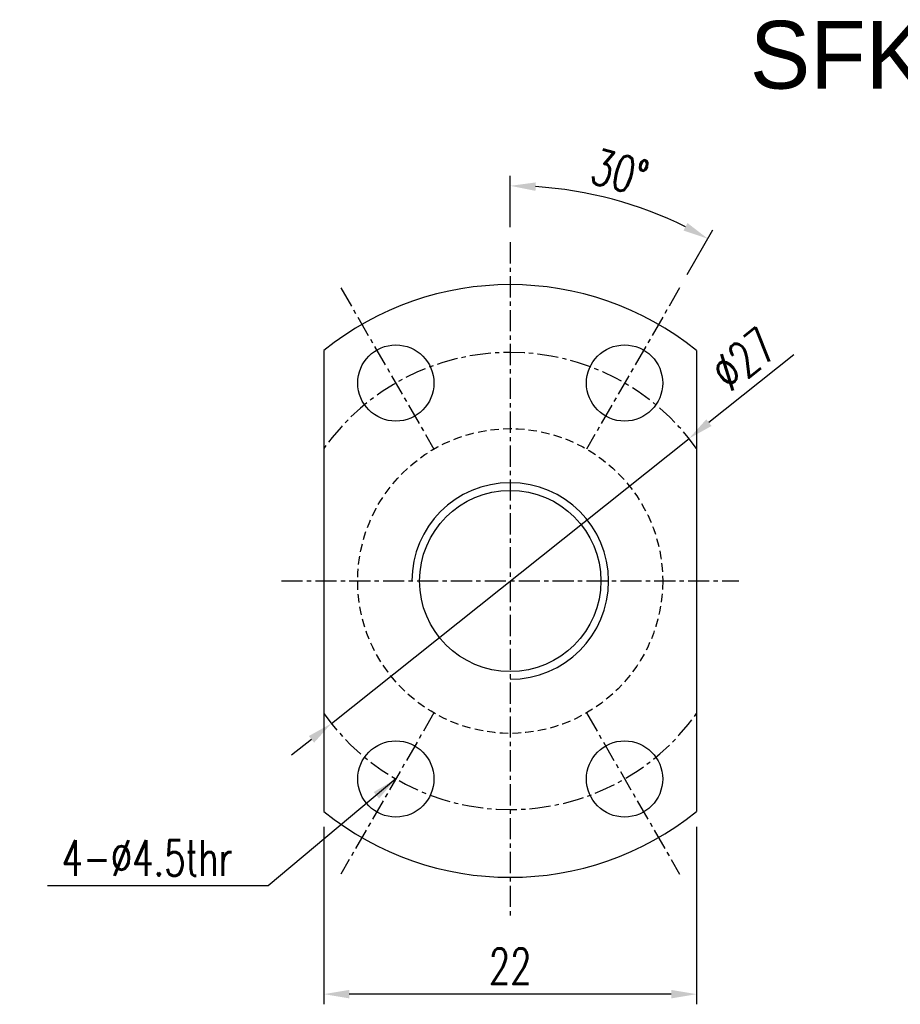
# Model space of a CAD drawing. Extents: x 55 to 159, y 66 to 127.
# Tile 1 of 51: x 55 to 107, y 69 to 127. Entities that reach past the tile are written whole.
import ezdxf

# ---------------------------------------------------------------- set-up
doc = ezdxf.new("R2010")
doc.units = 0
doc.header["$MEASUREMENT"] = 0
doc.header["$PDMODE"] = 1
for name, pattern in [('CENTER', [2, 1.25, -0.25, 0.25, -0.25]), ('DASHED', [0.75, 0.5, -0.25]), ('PH-20', [23.2, 20, -1, 0.1, -1, 0.1, -1])]:
    doc.linetypes.add(name, pattern=pattern)
doc.layers.get('DEFPOINTS').update_dxf_attribs({"linetype": 'PH-20'})
doc.layers.add('DIM', color=4, linetype='CONTINUOUS')
doc.layers.add('MAIN', color=7, linetype='CONTINUOUS')
doc.styles.add('DIM-7', font='SIMPLEX.shx', dxfattribs={"width": 0.7, "bigfont": 'chineset.shx'})
doc.dimstyles.new('CNS', dxfattribs={"dimtxt": 3.5, "dimasz": 2.5, "dimexe": 1, "dimexo": 1.5, "dimgap": 0.09, "dimtad": 0, "dimdsep": 46, "dimtxsty": 'DIM-7', "dimcen": 0.09, "dimclrd": 1, "dimclre": 1, "dimclrt": 4, "dimadec": 0, "dimazin": 0, "dimtfac": 1, "dimtix": 1, "dimtmove": 2, "dimatfit": 3, "dimfxl": 1, "dimtvp": 0.971429, "dimtolj": 1, "dimarcsym": 0})

# ---------------------------------------------------------------- blocks, each defined once
blk = doc.blocks.new('*D7')
at = {"layer": 'DEFPOINTS', "color": 0, "transparency": 16777216}
for p in [(73.05, 80.223), (95.05, 80.223), (73.05, 69.435)]:
    blk.add_point(p, dxfattribs=at)
at = {"layer": 'DIM', "color": 7, "lineweight": -2, "transparency": 16777216}
for p, q in [((73.05, 79.323), (73.05, 68.835)), ((95.05, 79.323), (95.05, 68.835)), ((93.55, 69.435), (74.55, 69.435))]:
    blk.add_line(p, q, dxfattribs=at)
at = {"layer": 'DIM', "color": 7, "transparency": 16777216}
for points in [[(74.55, 69.685), (74.55, 69.185), (73.05, 69.435)], [(93.55, 69.685), (93.55, 69.185), (95.05, 69.435)]]:
    blk.add_solid(points, dxfattribs=at)
at = {"layer": 'DIM', "color": 7, "transparency": 16777216, "insert": (84.05, 71.085), "char_height": 2.1, "attachment_point": 5, "style": 'DIM-7'}
blk.add_mtext('\\A1;22', dxfattribs=at)
blk = doc.blocks.new('*D6')
at = {"layer": 'DEFPOINTS', "color": 0, "transparency": 16777216}
for p in [(94.605, 102.25), (73.494, 85.418)]:
    blk.add_point(p, dxfattribs=at)
at = {"layer": 'DIM', "color": 7, "lineweight": -2, "transparency": 16777216}
for p, q in [((100.79, 107.181), (95.778, 103.185)), ((73.494, 85.418), (94.605, 102.25)), ((72.321, 84.483), (71.148, 83.547))]:
    blk.add_line(p, q, dxfattribs=at)
at = {"layer": 'DIM', "color": 7, "transparency": 16777216}
for points in [[(95.622, 103.381), (95.934, 102.99), (94.605, 102.25)], [(72.165, 84.678), (72.477, 84.287), (73.494, 85.418)]]:
    blk.add_solid(points, dxfattribs=at)
at = {"layer": 'DIM', "color": 7, "transparency": 16777216, "insert": (97.842, 106.941), "char_height": 2.1, "attachment_point": 5, "rotation": 38.56643, "style": 'DIM-7'}
blk.add_mtext('\\A1;∅27', dxfattribs=at)
blk = doc.blocks.new('*D5')
at = {"layer": 'DEFPOINTS', "color": 0, "transparency": 16777216}
for p in [(92.031, 115.762), (84.05, 113.834), (94.05, 111.154), (88.55, 101.628), (84.05, 73.834)]:
    blk.add_point(p, dxfattribs=at)
at = {"layer": 'DIM', "color": 7, "lineweight": -2, "transparency": 16777216}
for p, q in [((84.05, 114.734), (84.05, 117.769)), ((94.5, 111.934), (96.017, 114.563))]:
    blk.add_line(p, q, dxfattribs=at)
blk.add_arc((84.05, 93.834), 23.335, 63.6836, 86.3164, dxfattribs=at)
at = {"layer": 'DIM', "color": 7, "transparency": 16777216}
for points in [[(85.541, 116.871), (85.557, 117.371), (84.05, 117.169)], [(94.513, 114.971), (94.277, 114.53), (95.717, 114.043)]]:
    blk.add_solid(points, dxfattribs=at)
at = {"layer": 'DIM', "color": 7, "transparency": 16777216, "insert": (90.516, 117.968), "char_height": 2.1, "attachment_point": 5, "rotation": 345, "style": 'DIM-7'}
blk.add_mtext('\\A1;30°', dxfattribs=at)

msp = doc.modelspace()

# ---------------------------------------------------------------- linework, layer by layer
at = {"layer": 'DIM', "color": 7}
msp.add_arc((84.05, 93.834), 5.805, 270, 180, dxfattribs=at)
at = {"layer": 'MAIN', "color": 7, "linetype": 'CENTER'}
for p, q in [((84.05, 113.834), (84.05, 73.834)), ((74.05, 111.154), (79.55, 101.628)), ((94.05, 111.154), (88.55, 101.628)), ((70.55, 93.834), (97.55, 93.834)), ((79.55, 86.04), (74.05, 76.513)), ((88.55, 86.04), (94.05, 76.513))]:
    msp.add_line(p, q, dxfattribs=at)
at = {"layer": 'MAIN', "color": 7, "linetype": 'Continuous'}
for p, q in [((73.05, 107.444), (73.05, 80.223)), ((95.05, 107.444), (95.05, 80.223))]:
    msp.add_line(p, q, dxfattribs=at)
for centre, radius in [((77.3, 105.525), 2.25), ((90.8, 105.525), 2.25), ((84.05, 93.834), 5.35), ((77.3, 82.142), 2.25), ((90.8, 82.142), 2.25)]:
    msp.add_circle(centre, radius, dxfattribs=at)
at = {"layer": 'MAIN', "color": 7, "linetype": 'DASHED'}
msp.add_circle((84.05, 93.834), 9, dxfattribs=at)
at = {"layer": 'MAIN', "color": 7, "linetype": 'Continuous'}
for start, end in [(51.0552, 128.9448), (231.0552, 308.9448)]:
    msp.add_arc((84.05, 93.834), 17.5, start, end, dxfattribs=at)
at = {"layer": 'MAIN', "color": 7, "linetype": 'CENTER'}
for start, end in [(35.43094, 144.56906), (215.43094, 324.56906)]:
    msp.add_arc((84.05, 93.834), 13.5, start, end, dxfattribs=at)

# ---------------------------------------------------------------- texts
at = {"layer": 'DIM', "color": 0, "insert": (98.19, 126.91), "char_height": 4, "width": 77.16893, "attachment_point": 1}
msp.add_mtext('SFK01002', dxfattribs=at)
at = {"layer": 'DIM', "color": 7, "insert": (67.661, 77.479), "char_height": 2.1, "attachment_point": 6, "style": 'DIM-7'}
msp.add_mtext('\\A1;4-%%C4.5thr', dxfattribs=at)

# ---------------------------------------------------------------- dimensions: what is measured, and where the dimension line sits
at = {"layer": 'DIM', "color": 7}
dim = msp.add_angular_dim_2l(base=(92.031, 115.762), line1=((84.05, 113.834), (84.05, 73.834)), line2=((94.05, 111.154), (88.55, 101.628)), dimstyle='CNS', override={"dimscale": 0.6, "dimgap": 1, "dimtad": 1, "dimclrd": 7, "dimclre": 7, "dimclrt": 7, "dimtp": -0.006, "dimtm": 0.017, "dimtfac": 0.6, "dimtdec": 4, "dimtmove": 1}, dxfattribs=at)
dim.commit()
dim.dimension.update_dxf_attribs({"geometry": '*D5', "text_midpoint": (90.516, 117.968)})
dim = msp.add_diameter_dim_2p(p1=(73.494, 85.418), p2=(94.605, 102.25), dimstyle='CNS', override={"dimscale": 0.6, "dimgap": 1, "dimtad": 1, "dimclrd": 7, "dimclre": 4, "dimclrt": 7, "dimadec": 2, "dimazin": 2, "dimtmove": 1}, dxfattribs=at)
dim.commit()
dim.dimension.update_dxf_attribs({"geometry": '*D6', "text_midpoint": (97.842, 106.941)})
dim = msp.add_linear_dim(base=(73.05, 69.435), p1=(95.05, 80.223), p2=(73.05, 80.223), dimstyle='CNS', override={"dimscale": 0.6, "dimgap": 1, "dimtad": 1, "dimclrd": 7, "dimclre": 7, "dimclrt": 7, "dimtp": -0.006, "dimtm": 0.017, "dimtfac": 0.6, "dimtdec": 4, "dimtmove": 1}, dxfattribs=at)
dim.commit()
dim.dimension.update_dxf_attribs({"geometry": '*D7', "text_midpoint": (84.05, 71.085)})

# ---------------------------------------------------------------- leaders
at = {"layer": 'DIM', "color": 7, "annotation_type": 0, "has_hookline": 1, "hookline_direction": 1, "text_width": 10.92}
msp.add_leader([(77.3, 82.142), (69.761, 75.829), (68.261, 75.829)], dimstyle='CNS', override={"dimscale": 0.6, "dimgap": 1, "dimtad": 1, "dimclrd": 7, "dimclre": 4, "dimclrt": 7, "dimadec": 2, "dimazin": 2, "dimtmove": 1}, dxfattribs=at)

doc.saveas('drawing.dxf')
